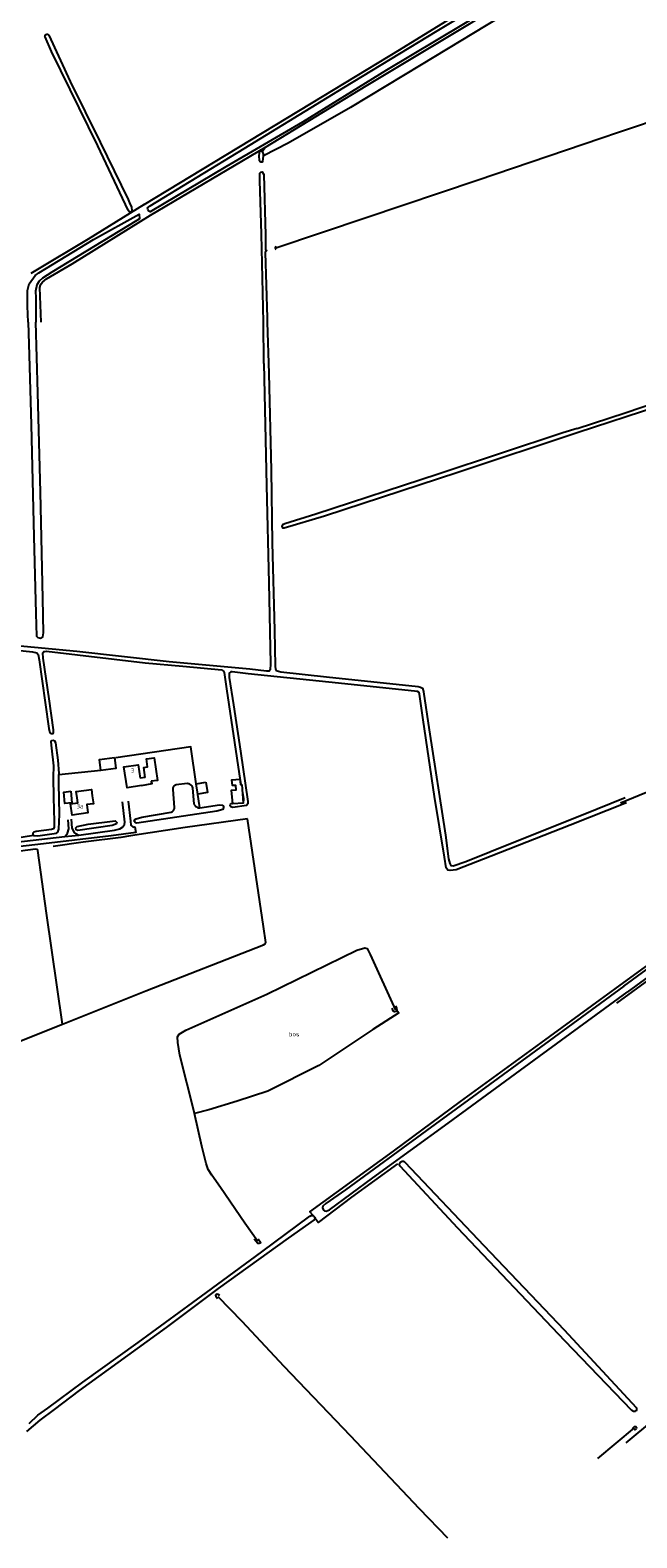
# Model space of a CAD drawing. Header units: metres. Extents: x 226218 to 240385, y 439369 to 449677.
# Tile 118 of 256: x 232669 to 233011, y 442315 to 443165. Entities that reach past the tile are written whole.
import ezdxf

# ---------------------------------------------------------------- set-up
doc = ezdxf.new("R2010")
doc.units = ezdxf.units.M
doc.header["$MEASUREMENT"] = 0
for name, color, linetype in [('CULTUURAANDUIDING', 253, 'Continuous'), ('DAKRAND', 4, 'Continuous'), ('DAKRAND-BYG', 4, 'Continuous'), ('HOOFDGEBOUW', 4, 'Continuous'), ('HUISNUMMER', 253, 'Continuous'), ('INSTEEKSLOOT', 153, 'Continuous'), ('KANTVERH', 253, 'Continuous'), ('MIDSLTGREPPEL', 253, 'Continuous'), ('OVERIGEAFSCH', 253, 'Continuous'), ('OVLIJNOBJ', 253, 'Continuous'), ('RASTER', 253, 'Continuous')]:
    doc.layers.add(name, color=color, linetype=linetype)
doc.styles.get("Standard").update_dxf_attribs({"font": 'iso.shx'})

msp = doc.modelspace()

# ---------------------------------------------------------------- linework, layer by layer
at = {"layer": 'DAKRAND'}
msp.add_line((232734.02, 442743.32), (232731.22, 442742.91), dxfattribs=at)
for points in [[(232734.02, 442743.32), (232733.2, 442749.02), (232735.32, 442749.33), (232734.66, 442753.86), (232739.08, 442754.51), (232740.94, 442741.74), (232737.35, 442741.3)], [(232695.62, 442731.88), (232695.11, 442735.41), (232703.63, 442736.63), (232704.13, 442733.06)], [(232731.86, 442738.85), (232731.88, 442738.75), (232737.8, 442740.01), (232737.35, 442741.3)]]:
    msp.add_lwpolyline(points, dxfattribs=at)
at = {"layer": 'DAKRAND-BYG'}
for points in [[(232709.01, 442747.32), (232708.15, 442753.44), (232716.62, 442754.63)], [(232716.62, 442754.63), (232717.48, 442748.5), (232709.01, 442747.32)], [(232691.98, 442735.55), (232692.7, 442729.15), (232688.75, 442728.71), (232688.03, 442735.11), (232691.98, 442735.55)], [(232768.14, 442740.69), (232769.15, 442734.91), (232763.6, 442733.95), (232762.59, 442739.73), (232768.14, 442740.69)], [(232788.33, 442739.38), (232789.25, 442728.95), (232783.34, 442728.43), (232782.66, 442736.19), (232785.23, 442736.41), (232785.01, 442738.91), (232783.1, 442738.75), (232782.81, 442742.06), (232787.37, 442742.46), (232787.65, 442739.32), (232788.33, 442739.38)]]:
    msp.add_lwpolyline(points, dxfattribs=at)
at = {"layer": 'HOOFDGEBOUW'}
for points in [[(232731.86, 442738.85), (232723.77, 442737.56), (232721.9, 442749.29), (232730, 442750.58), (232731.22, 442742.91)], [(232704.13, 442733.06), (232704.75, 442728.59), (232701.02, 442728.07), (232701.68, 442723.34), (232692.79, 442722.11), (232691.91, 442728.46), (232696.01, 442729.03), (232695.62, 442731.88)]]:
    msp.add_lwpolyline(points, dxfattribs=at)
at = {"layer": 'INSTEEKSLOOT'}
for p, q in [((232800.85, 442976.82), (232800.61, 443000)), ((232656.38, 442815.61), (232670.51, 442814.15)), ((232733.87, 442807.9), (232755.16, 442806.03)), ((232755.16, 442806.03), (232777.15, 442804.11)), ((232750.4, 442726.35), (232749.71, 442736.65)), ((232751.41, 442739.45), (232757.63, 442740.08)), ((232760.54, 442737.56), (232761.34, 442728.39))]:
    msp.add_line(p, q, dxfattribs=at)
for points in [[(233000, 443220.66), (232958.05, 443194.97), (232912.36, 443167.48), (232869.97, 443142.07), (232822.57, 443112.79), (232779.47, 443087.66), (232736.71, 443062.28), (232735.92, 443062.55), (232735.4, 443063.77), (232735.35, 443064.41), (232736.82, 443065.65), (232789.81, 443097.97), (232845.91, 443132.24), (232898.54, 443164.21), (232957.87, 443200.13), (233000, 443225.78)], [(232677.53, 443160.89), (232677.49, 443161.17), (232677.51, 443161.45), (232677.61, 443161.72), (232677.76, 443161.95), (232677.96, 443162.14), (232678.21, 443162.28), (232678.48, 443162.35), (232678.76, 443162.36), (232679.04, 443162.3), (232679.29, 443162.18), (232679.5, 443161.99), (232679.67, 443161.77)], [(232725.39, 443061.9), (232724.38, 443063.17), (232707.22, 443099.48), (232681.24, 443152.7), (232677.53, 443160.89)], [(232679.67, 443161.77), (232691.68, 443135.77), (232708.63, 443101.51), (232724.43, 443069.19), (232725.55, 443066.38), (232726.2, 443065.07), (232726.43, 443062.71), (232726.14, 443062.34), (232725.39, 443061.9)], [(232800.69, 443093.79), (232800.59, 443094.97), (232800.08, 443096.31), (232799.46, 443096.46), (232798.67, 443096.32), (232798.18, 443095.52), (232798.08, 443093.65), (232798.26, 443091.38), (232798.88, 443090.45), (232799.63, 443090.46), (232799.86, 443090.48), (232800.15, 443090.6), (232800.69, 443093.79)], [(232798.48, 443079.97), (232798.47, 443083.13), (232798.6, 443084.02), (232799.03, 443084.61), (232799.82, 443084.85), (232800.72, 443083.22), (232801.79, 443048.99), (232801.79, 443040.83), (232802.25, 443040.52), (232802.23, 443040.15), (232801.94, 443039.83), (232801.6, 443039.38), (232802.69, 443002.53), (232802.74, 443000)], [(232800.61, 443000), (232799.44, 443049.7), (232798.48, 443079.97)], [(232667.98, 443000), (232667.66, 443008.97), (232667.63, 443014.13), (232667.69, 443017.95), (232668.67, 443021.73), (232671.89, 443026.28), (232674.08, 443027.78), (232704.84, 443046.64), (232730.53, 443060.95), (232730.74, 443058.22), (232729.2, 443057.25), (232681.41, 443028.3), (232676.01, 443024.8), (232674.21, 443023.19), (232672.84, 443021), (232672.21, 443017.49), (232672.25, 443013.67), (232672.41, 443000)], [(232667.98, 443000), (232668.54, 442981.38), (232669.69, 442942.07), (232671.3, 442879.16), (232672.27, 442835.8), (232672.68, 442823.11), (232673.52, 442822.22), (232675.05, 442821.85), (232676.33, 442822.62), (232676.7, 442824.83), (232676.29, 442844.27), (232675, 442904.2), (232673.38, 442960.24), (232672.41, 443000)], [(232802.74, 443000), (232803.55, 442971.08), (232804.93, 442916.59), (232805.54, 442875.59), (232806.78, 442826.35), (232807.2, 442806.09), (232807.34, 442804.34), (232807.76, 442803.62), (232810.37, 442802.92), (232836.05, 442800.16), (232887.84, 442794.57), (232889.16, 442794.35), (232890.16, 442793.73), (232890.68, 442791.92), (232890.74, 442791.55)], [(232977.26, 442940.14), (233004.33, 442948.95), (233042.52, 442961.81), (233072.05, 442971.47), (233094.37, 442978.75), (233100.87, 442980.78), (233102.94, 442981.29), (233104.25, 442981.64), (233105.16, 442982.05), (233105.98, 442982.53), (233106.59, 442983.11), (233106.69, 442983.87), (233106.52, 442984.86), (233105.52, 442987.71), (233101.49, 442995.94)], [(232800.85, 442976.82), (232802.38, 442907.89), (232803.66, 442853.07), (232804.6, 442807.35), (232804.34, 442804.03), (232803.76, 442803.35), (232802.25, 442803.34), (232792.92, 442804.43), (232747.4, 442808.49), (232695.51, 442814.4), (232633.61, 442820.25), (232574.65, 442824.78), (232533.77, 442828.85), (232531.77, 442828.68), (232531.44, 442828.19), (232531.46, 442827.33), (232531.98, 442826.93), (232533.2, 442826.6)], [(232977.85, 442937.96), (233022.71, 442952.69), (233068.97, 442967.97), (233102.78, 442979.09), (233106.14, 442980.2), (233106.95, 442980.4), (233107.99, 442980.24)], [(232977.26, 442940.14), (232969.29, 442937.64), (232898.96, 442914.39), (232830.06, 442891.87), (232812.57, 442886.35), (232811.4, 442885.7), (232810.98, 442884.82), (232811.35, 442884.13), (232812.27, 442884.05), (232835, 442890.9), (232910.04, 442915.54), (232977.85, 442937.96)], [(232670.51, 442814.15), (232672.85, 442813.63), (232673.57, 442812.66), (232674.16, 442809.6), (232677.52, 442785.58), (232679.67, 442770.95), (232680.18, 442768.52), (232680.83, 442768.14), (232682.04, 442768.24), (232682.33, 442768.73), (232682.38, 442770.23)], [(232682.38, 442770.23), (232679.93, 442787.74), (232676.55, 442810.59), (232676.33, 442813.67), (232676.82, 442814.42), (232677.42, 442814.46)], [(232677.42, 442814.46), (232678.3, 442814.51), (232733.87, 442807.9)], [(232788.06, 442739.36), (232787.04, 442745.4), (232779.87, 442793.27), (232778.61, 442802.57), (232778.33, 442803.32), (232777.15, 442804.11)], [(233005.11, 442729.12), (232973.43, 442716.46), (232928.92, 442699.04), (232909.11, 442691.31), (232905.82, 442690.88), (232904.4, 442691.16), (232903.49, 442692.41), (232902.59, 442698.4), (232897.03, 442732.66), (232890.65, 442775.85), (232888.58, 442790.24), (232888.25, 442791.34), (232887.45, 442791.87), (232875.08, 442793.19), (232837.37, 442797.17), (232791.91, 442801.86), (232783.05, 442802.91), (232782.16, 442802.87), (232781.25, 442802.22), (232781.24, 442799.66), (232783.65, 442784.38), (232787.59, 442758.24), (232791.7, 442729.91), (232791.78, 442728.46), (232791.13, 442727.57), (232783.3, 442726.38), (232782.19, 442726.79), (232781.84, 442727.35), (232782.07, 442728.3), (232783.14, 442729.02), (232783.29, 442729.03)], [(232890.74, 442791.55), (232894.01, 442770.15), (232903.13, 442710.91), (232904.81, 442697.53), (232905.56, 442694.81), (232906.11, 442693.76), (232907.44, 442693.54), (232914.55, 442695.96), (232941.7, 442706.93), (232980.65, 442722.52), (233004.35, 442732.11)], [(232685.39, 442744.76), (232685.43, 442745.64), (232684.86, 442753.2), (232683.58, 442762.92), (232683.11, 442763.88), (232682.07, 442764.21), (232681.19, 442763.98), (232680.84, 442763.37), (232681.09, 442759.89), (232682.36, 442750), (232682.05, 442743.59), (232682.3, 442732.07), (232682.74, 442718.59), (232682.61, 442715.34), (232682.25, 442714.47), (232681.2, 442714.08), (232672.57, 442712.84)], [(232672.57, 442712.84), (232671.3, 442712.58), (232670.66, 442712.01), (232670.64, 442711.32), (232671.12, 442710.6), (232673.48, 442710.51), (232683.9, 442711.95), (232684.68, 442712.52), (232685.28, 442714.14), (232685.59, 442722.58), (232685.21, 442739.94), (232685.39, 442744.76)], [(233003.64, 442625.65), (233028.88, 442644.09), (233088.14, 442687.18), (233124.3, 442713.39), (233151.78, 442733.56), (233167.31, 442744.69), (233169.22, 442745.75), (233170.47, 442746.39), (233172.48, 442746.9), (233174.08, 442747.2), (233175.69, 442747.21), (233177.33, 442747.06), (233179.23, 442746.52), (233181.06, 442745.73)], [(232749.71, 442736.65), (232749.69, 442737.09), (232749.76, 442737.52), (232749.89, 442737.94), (232750.08, 442738.34), (232750.34, 442738.69), (232750.66, 442739), (232751.02, 442739.26), (232751.41, 442739.45)], [(232757.63, 442740.08), (232758.09, 442740.03), (232758.54, 442739.91), (232758.96, 442739.72), (232759.35, 442739.47), (232759.7, 442739.17), (232760, 442738.82), (232760.24, 442738.43), (232760.42, 442738), (232760.54, 442737.56)], [(232788.63, 442736.04), (232789.42, 442731.33), (232789.37, 442730.2), (232789.15, 442730.06)], [(233169.66, 442741.72), (233156.82, 442732.53), (233127.55, 442711.02), (233089.95, 442683.9), (233075.61, 442673.34), (233034.08, 442643.21), (233005.58, 442622.35)], [(232775.89, 442727.85), (232777.27, 442727.77), (232777.99, 442727.23), (232778.1, 442726.4), (232777.63, 442725.36), (232774.24, 442724.4), (232729.33, 442717.59), (232728.42, 442717.8), (232727.75, 442718.78), (232727.94, 442719.49), (232728.87, 442720.14), (232731.99, 442720.91), (232748.68, 442723.84)], [(232748.68, 442723.84), (232749.05, 442724.01), (232749.38, 442724.23), (232749.68, 442724.51), (232749.94, 442724.82), (232750.14, 442725.17), (232750.29, 442725.55), (232750.38, 442725.95), (232750.4, 442726.35)], [(232761.34, 442728.39), (232761.67, 442727.91), (232762.04, 442727.47), (232762.46, 442727.07), (232762.92, 442726.72), (232763.42, 442726.42), (232763.95, 442726.18)], [(232763.95, 442726.18), (232764.67, 442726.28), (232775.89, 442727.85)], [(232715.46, 442718.79), (232717.01, 442718.83), (232717.96, 442717.96), (232717.87, 442717.28), (232715.38, 442716.38), (232695.98, 442713.5), (232695.06, 442713.91), (232694.8, 442714.94), (232695.65, 442715.81), (232701.86, 442717.03), (232715.46, 442718.79)], [(233003.64, 442625.65), (232932.85, 442573.83), (232892.55, 442544.33), (232846.87, 442510.95), (232835.82, 442503.11), (232834.02, 442501.65), (232833.77, 442500.72), (232834.48, 442499.45), (232835.05, 442499.07), (232836, 442498.93), (232837.83, 442499.63), (232862.3, 442517.61), (232904.62, 442548.57), (232955.99, 442586.15), (233005.58, 442622.35)], [(232874.92, 442614.69), (232875.56, 442613.32), (232875.83, 442612.13), (232875.3, 442611.36), (232874.43, 442611.24), (232873.73, 442611.88), (232873.13, 442613.23)], [(232877.55, 442524.33), (232877.4, 442524.67), (232877.31, 442525.04), (232877.31, 442525.41), (232877.39, 442525.78), (232877.54, 442526.12), (232877.76, 442526.42), (232878.04, 442526.68), (232878.36, 442526.86), (232878.72, 442526.98), (232879.09, 442527.01), (232879.47, 442526.97), (232879.82, 442526.85), (232880.14, 442526.66)], [(233008.23, 442386.5), (232970.49, 442425.83), (232910.19, 442489.37), (232877.55, 442524.33)], [(232880.14, 442526.66), (232880.28, 442526.46), (232924.72, 442479.45), (232970.12, 442432.03), (233010.55, 442388.21)], [(232668.5, 442379.2), (232673.48, 442383.9), (232679.07, 442387.91), (232698.9, 442402.39), (232730, 442424.93), (232768.51, 442452.95), (232799.76, 442475.97), (232826.72, 442496.05), (232827.54, 442496.44), (232828.52, 442496.42), (232829.24, 442495.85), (232829.63, 442495.23), (232829.72, 442494.68), (232829.2, 442494.08), (232814.61, 442483.6), (232775.12, 442455.19), (232745.71, 442433.27), (232696.68, 442397.79), (232682.72, 442387.15), (232674.61, 442381.11), (232667.15, 442374.6)], [(232797.54, 442483.21), (232798.84, 442481.35), (232798.73, 442480.84), (232798.13, 442480.59), (232797.36, 442480.72), (232795.42, 442483.01)], [(232775.93, 442451.26), (232775.17, 442451.93), (232774.43, 442452.11), (232774, 442451.96), (232773.6, 442451.59), (232773.73, 442450.89), (232774.77, 442449.65)], [(233010.55, 442388.21), (233010.72, 442387.93), (233010.83, 442387.62), (233010.86, 442387.29), (233010.81, 442386.97), (233010.7, 442386.66), (233010.51, 442386.39), (233010.27, 442386.16), (233009.99, 442386), (233009.67, 442385.9), (233009.35, 442385.88), (233009.02, 442385.93), (233008.72, 442386.06), (233008.45, 442386.25), (233008.23, 442386.5)], [(233008.44, 442376.42), (233009.71, 442377.4), (233010.08, 442377.56), (233010.44, 442377.41), (233010.74, 442376.93), (233010.59, 442376.25), (233009.54, 442375.42)]]:
    msp.add_lwpolyline(points, dxfattribs=at)
at = {"layer": 'KANTVERH'}
for points in [[(232724.35, 442729.99), (232725.6, 442718.78), (232725.93, 442716.52), (232727.11, 442715.44), (232728.16, 442715.51), (232728.69, 442712.39), (232714.73, 442710.52), (232676.68, 442706), (232662.05, 442704.25), (232632.21, 442700.07), (232602.34, 442695.78), (232570.08, 442691.17), (232550.05, 442688.23)], [(232551.91, 442691.13), (232608.91, 442699.54), (232661.01, 442706.97), (232688.68, 442710.04), (232696.48, 442710.77), (232716.66, 442713.71), (232719.65, 442714.46), (232721.17, 442715.33), (232722.31, 442716.89), (232722.56, 442718.1), (232721.08, 442729.67)], [(232688.68, 442710.04), (232689.24, 442710.61), (232690.27, 442711.96), (232690.88, 442714.33), (232690.53, 442719.51)], [(232692.23, 442719.84), (232692.56, 442714.82), (232693.88, 442712.32), (232696.48, 442710.77)], [(233004.94, 442368.34), (233020.64, 442381.28), (233053.68, 442408.34), (233073.82, 442425.03)]]:
    msp.add_lwpolyline(points, dxfattribs=at)
at = {"layer": 'MIDSLTGREPPEL'}
for p, q in [((233000, 443106.88), (233032.15, 443117.68)), ((232725.62, 442710.48), (232720.17, 442709.56)), ((232989.07, 442359.49), (233009.58, 442376.79))]:
    msp.add_line(p, q, dxfattribs=at)
for points in [[(232807.51, 443041.96), (232858.39, 443059.06), (232920.94, 443080.1), (232991.21, 443103.89), (233000, 443106.88)], [(232807.52, 443042.82), (232807.21, 443042), (232807.4, 443041.32), (232807.79, 443041.14)], [(233001.71, 442729.11), (233012.3, 442733.34), (233062.84, 442753.71), (233102.64, 442768.44), (233107.78, 442770.74)], [(232687.37, 442604.28), (232734.33, 442623.02), (232800.56, 442649.04), (232801.5, 442649.51), (232801.84, 442650.27), (232800.56, 442659.38), (232791.64, 442720.1)], [(232791.64, 442720.1), (232756.51, 442715.09), (232725.62, 442710.48)], [(232720.17, 442709.56), (232699.08, 442706.91), (232682.12, 442704.39)], [(232577.94, 442561), (232629.68, 442581.45), (232687.37, 442604.28), (232678.42, 442666.91), (232673.39, 442702.13), (232673.07, 442702.7), (232672.24, 442702.99), (232663.55, 442701.86), (232608.16, 442694.04), (232582.9, 442690.38)], [(232797.49, 442481.78), (232790.18, 442492.14), (232776.42, 442512.21), (232771.54, 442519.12), (232769.51, 442522.31), (232768.29, 442525.79), (232765.81, 442535.44), (232761.83, 442553.91), (232761.64, 442554.79), (232753.5, 442586.91), (232752.35, 442593.98), (232752.23, 442597.13), (232753.01, 442598.74), (232756.95, 442600.99), (232802.43, 442621.22), (232853.28, 442646.02), (232857.7, 442647.3), (232859.1, 442646.97), (232860.73, 442643.53), (232874.93, 442612.11)], [(232774.96, 442450.72), (232788.41, 442436.83), (232812.06, 442411.5), (232849.38, 442372.33), (232888.29, 442331.3), (232904.31, 442314.72)]]:
    msp.add_lwpolyline(points, dxfattribs=at)
at = {"layer": 'OVERIGEAFSCH'}
for points in [[(232998.78, 442624.15), (233013.96, 442635.29), (233040.38, 442654.34), (233073.61, 442678.74), (233104.08, 442700.59), (233135.62, 442723.38), (233155.64, 442738.17), (233165.15, 442745.27), (233168.77, 442747.52), (233172.39, 442748.69), (233175.79, 442748.97), (233178.41, 442748.5)], [(232999.72, 442616.19), (233026.66, 442635.79), (233053.05, 442654.73), (233084.83, 442678.01), (233111.36, 442697.5), (233139.52, 442717.63), (233160.08, 442732.68), (233169.3, 442739.39), (233171.76, 442741.11), (233174.28, 442741.82), (233176.96, 442741.4), (233179.62, 442740.15), (233182.95, 442737.08), (233189.15, 442730.69), (233205.1, 442713.86), (233223.34, 442694.74), (233243.13, 442673.9), (233264.64, 442651.85), (233283.34, 442632.15), (233294.98, 442619.84), (233298.87, 442615.69)]]:
    msp.add_lwpolyline(points, dxfattribs=at)
at = {"layer": 'OVLIJNOBJ'}
msp.add_line((232801.74, 443098.62), (232800.08, 443096.31), dxfattribs=at)
msp.add_lwpolyline([(232875.83, 442612.13), (232876.88, 442610.77), (232862.27, 442601.35), (232831.82, 442580.93), (232803.15, 442566.56), (232785.76, 442560.89), (232769.76, 442556.04), (232761.83, 442553.91)], dxfattribs=at)
at = {"layer": 'RASTER'}
for p, q in [((232736.96, 443060.42), (232801.74, 443098.62)), ((232709.01, 442747.32), (232685.39, 442744.76)), ((232764.67, 442726.28), (232763.41, 442735.04)), ((232671.12, 442710.6), (232604.49, 442700.41))]:
    msp.add_line(p, q, dxfattribs=at)
for points in [[(232733.31, 443066.34), (232779.61, 443094.32), (232827.72, 443123.46), (232877.23, 443153.49), (232908.09, 443172.46), (232949.57, 443197.48), (233000, 443228.22)], [(233000, 443212.54), (232941.33, 443176.4), (232889.45, 443145.01), (232849.59, 443121.02), (232814.59, 443100.92), (232800.69, 443093.79)], [(232801.74, 443098.62), (232858.43, 443133.24), (232910.05, 443164.32), (232962.56, 443196.05), (233000, 443218.16)], [(232733.31, 443066.34), (232701.8, 443046.8), (232672.41, 443029.16), (232669.56, 443027.45)], [(232675.32, 443000), (232674.68, 443019.56), (232675.04, 443020.86), (232675.39, 443021.6), (232676.02, 443022.53), (232678.27, 443024.55), (232692.81, 443032.98), (232736.96, 443060.42)], [(232762.73, 442739.75), (232759.7, 442760.71), (232717.42, 442754.47)], [(232828.52, 442496.42), (232826.68, 442498.53), (232873.91, 442532.76), (232911.69, 442560.65), (232957.09, 442593.75), (232990.41, 442618.21), (232998.78, 442624.15)], [(232876.07, 442525.64), (232850.13, 442506.74), (232831.36, 442492.58), (232829.72, 442494.68)]]:
    msp.add_lwpolyline(points, dxfattribs=at)

# ---------------------------------------------------------------- texts
at = {"layer": 'CULTUURAANDUIDING'}
msp.add_text('bos', height=2.5, dxfattribs=at).set_placement((232814.87, 442597.46))
at = {"layer": 'HUISNUMMER'}
for s, p in [('3', (232725.86, 442746.1)), ('3a', (232695.28, 442725.91))]:
    msp.add_text(s, height=2.5, dxfattribs=at).set_placement(p)

doc.saveas('drawing.dxf')
